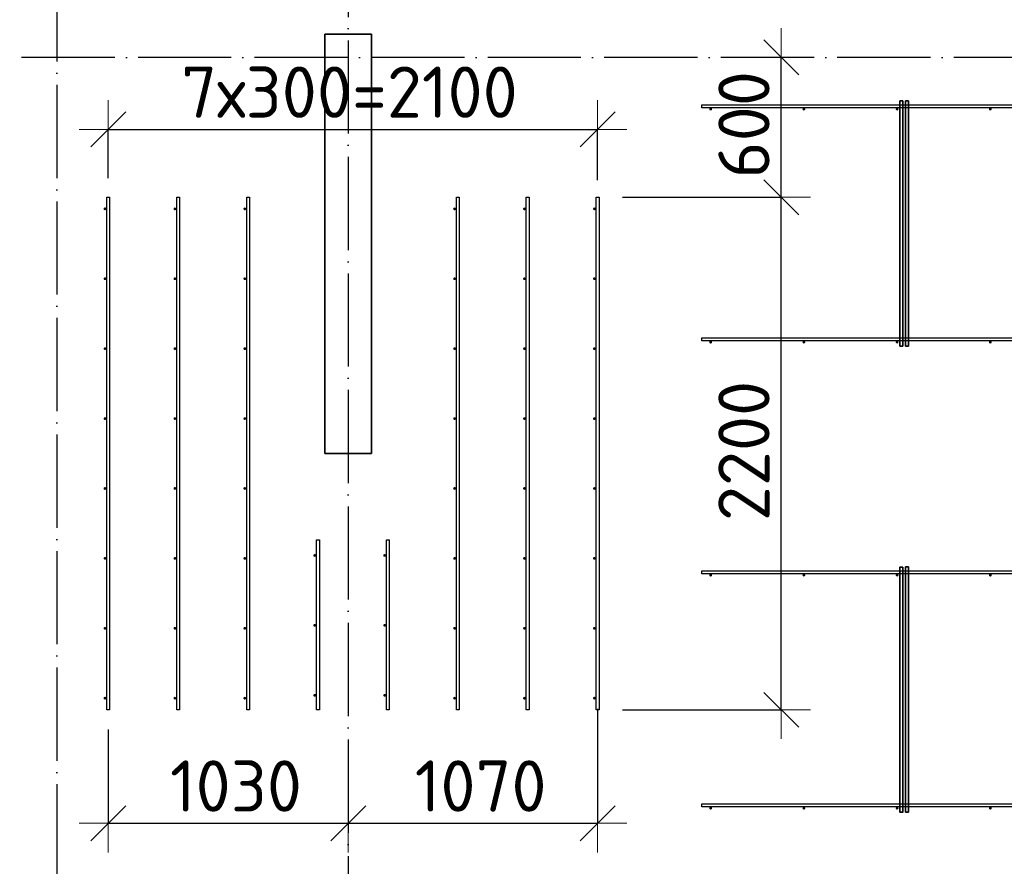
# Model space of a CAD drawing. Header units: millimetres. Extents: x -3483 to 105345, y -283423 to 72284.
# Tile 93 of 165: x 93740 to 97965, y 3228 to 6862. Entities that reach past the tile are written whole.
import ezdxf

# ---------------------------------------------------------------- set-up
doc = ezdxf.new("R2010")
doc.units = ezdxf.units.MM
doc.header["$PDMODE"] = 65
doc.linetypes.add('______11', pattern=[500, 400, -50, 0, -50])
doc.linetypes.add('______5', pattern=[1100, 800, -100, 100, -100])
for name, color, linetype, lineweight in [('Арм.стержн. Доп. арматура', 180, 'Continuous', 35), ('Колонна (1)', 7, 'Continuous', 35), ('Размерная линия_ общее', 7, 'Continuous', 13), ('Стена_ общее', 7, 'Continuous', 35)]:
    doc.layers.add(name, color=color, linetype=linetype, lineweight=lineweight)
doc.layers.add('Арм.стержн. Фиксатор', color=7, linetype='Continuous', lineweight=35, true_color=0x501e0f)
doc.layers.add('Осевая линия_ общее', color=7, linetype='______5', lineweight=13, true_color=0xa0a0a0)
doc.styles.add('ISOCPEUR', font='ISOCPEUR')
doc.dimstyles.new('DIMSTYLE_4', dxfattribs={"dimtxt": 220, "dimasz": 250, "dimexe": 0, "dimexo": 0, "dimgap": 110, "dimtad": 2, "dimdec": 0, "dimrnd": 5, "dimzin": 12, "dimdsep": 46, "dimtxsty": 'ISOCPEUR', "dimblk1": 'ALL_ML_STRICH', "dimblk2": 'ALL_ML_STRICH', "dimsah": 1, "dimcen": 0, "dimclrd": 7, "dimclre": 256, "dimclrt": 7, "dimadec": 0, "dimazin": 0, "dimtfac": 1, "dimtdec": 0, "dimtix": 1, "dimtmove": 2, "dimatfit": 3, "dimfxl": 0, "dimtzin": 0, "dimlwd": 0, "dimlwe": -3, "dimarcsym": 0})
doc.dimstyles.new('DIMSTYLE_5', dxfattribs={"dimtxt": 220, "dimasz": 250, "dimexe": 0, "dimexo": 0, "dimgap": 110, "dimtad": 2, "dimdec": 0, "dimrnd": 5, "dimzin": 12, "dimdsep": 46, "dimtxsty": 'ISOCPEUR', "dimblk1": 'ALL_ML_STRICH', "dimblk2": 'ALL_ML_STRICH', "dimsah": 1, "dimcen": 0, "dimclrd": 7, "dimclre": 256, "dimclrt": 7, "dimadec": 0, "dimazin": 0, "dimtfac": 1, "dimtdec": 0, "dimtix": 1, "dimtmove": 2, "dimatfit": 3, "dimfxl": 0, "dimtvp": 1.2, "dimtzin": 0, "dimlwd": 0, "dimlwe": -3, "dimarcsym": 0})

# ---------------------------------------------------------------- blocks, each defined once
blk = doc.blocks.new('ALL_ML_STRICH')
at = {"color": 0, "linetype": 'ByBlock', "lineweight": -2}
for p, q in [((0, -0.5), (0, 0.5)), ((-0.3, -0.3), (0.3, 0.3)), ((-1, 0), (0.5, 0))]:
    blk.add_line(p, q, dxfattribs=at)
blk = doc.blocks.new('*D654')
at = {"layer": 'DEFPOINTS', "color": 7, "linetype": 'Continuous', "lineweight": 13, "transparency": 33554687}
for p in [(94120, 3916.3), (95150, 3661.2), (94120, 3413.1)]:
    blk.add_point(p, dxfattribs=at)
at = {"layer": 'Размерная линия_ общее', "color": 253, "linetype": 'Continuous', "lineweight": -2, "true_color": 0xa0a0a0, "transparency": 33554687}
for p, q in [((94120, 3816.3), (94120, 3413.1)), ((95150, 3413.1), (95150, 3413.1))]:
    blk.add_line(p, q, dxfattribs=at)
at = {"layer": 'Размерная линия_ общее', "color": 7, "linetype": 'Continuous', "lineweight": -2, "transparency": 33554687}
blk.add_line((94120, 3413.1), (95150, 3413.1), dxfattribs=at)
at = {"layer": 'Размерная линия_ общее', "color": 7, "linetype": 'Continuous', "lineweight": 13, "transparency": 33554687, "xscale": 250, "yscale": 250, "zscale": 250, "rotation": 180}
blk.add_blockref('ALL_ML_STRICH', (94120, 3413.1), dxfattribs=at)
at = {"layer": 'Размерная линия_ общее', "color": 7, "linetype": 'Continuous', "lineweight": 13, "transparency": 33554687, "xscale": 250, "yscale": 250, "zscale": 250}
blk.add_blockref('ALL_ML_STRICH', (95150, 3413.1), dxfattribs=at)
at = {"layer": 'Размерная линия_ общее', "color": 7, "linetype": 'Continuous', "lineweight": 13, "transparency": 33554687, "insert": (94668, 3573.1), "char_height": 220, "width": 880, "attachment_point": 5, "style": 'ISOCPEUR'}
blk.add_mtext('\\A1;{1030}', dxfattribs=at)
blk = doc.blocks.new('*D655')
at = {"layer": 'DEFPOINTS', "color": 7, "linetype": 'Continuous', "lineweight": 13, "transparency": 33554687}
for p in [(96220, 4005), (95150, 3661.2), (95150, 3413.1)]:
    blk.add_point(p, dxfattribs=at)
at = {"layer": 'Размерная линия_ общее', "color": 253, "linetype": 'Continuous', "lineweight": -2, "true_color": 0xa0a0a0, "transparency": 33554687}
for p, q in [((96220, 3905), (96220, 3413.1)), ((95150, 3413.1), (95150, 3413.1))]:
    blk.add_line(p, q, dxfattribs=at)
at = {"layer": 'Размерная линия_ общее', "color": 7, "linetype": 'Continuous', "lineweight": -2, "transparency": 33554687}
blk.add_line((95150, 3413.1), (96220, 3413.1), dxfattribs=at)
at = {"layer": 'Размерная линия_ общее', "color": 7, "linetype": 'Continuous', "lineweight": 13, "transparency": 33554687, "xscale": 250, "yscale": 250, "zscale": 250, "rotation": 180}
blk.add_blockref('ALL_ML_STRICH', (95150, 3413.1), dxfattribs=at)
at = {"layer": 'Размерная линия_ общее', "color": 7, "linetype": 'Continuous', "lineweight": 13, "transparency": 33554687, "xscale": 250, "yscale": 250, "zscale": 250}
blk.add_blockref('ALL_ML_STRICH', (96220, 3413.1), dxfattribs=at)
at = {"layer": 'Размерная линия_ общее', "color": 7, "linetype": 'Continuous', "lineweight": 13, "transparency": 33554687, "insert": (95718, 3573.1), "char_height": 220, "width": 880, "attachment_point": 5, "style": 'ISOCPEUR'}
blk.add_mtext('\\A1;{1070}', dxfattribs=at)
blk = doc.blocks.new('*D656')
at = {"layer": 'DEFPOINTS', "color": 7, "linetype": 'Continuous', "lineweight": 13, "transparency": 33554687}
for p in [(96226, 6100), (96226, 3900), (97007.8, 3900)]:
    blk.add_point(p, dxfattribs=at)
at = {"layer": 'Размерная линия_ общее', "color": 253, "linetype": 'Continuous', "lineweight": -2, "true_color": 0xa0a0a0, "transparency": 33554687}
for p, q in [((96326, 6100), (97007.8, 6100)), ((96326, 3900), (97007.8, 3900))]:
    blk.add_line(p, q, dxfattribs=at)
at = {"layer": 'Размерная линия_ общее', "color": 7, "linetype": 'Continuous', "lineweight": -2, "transparency": 33554687}
blk.add_line((97007.8, 3900), (97007.8, 6100), dxfattribs=at)
at = {"layer": 'Размерная линия_ общее', "color": 7, "linetype": 'Continuous', "lineweight": 13, "transparency": 33554687, "xscale": 250, "yscale": 250, "zscale": 250}
for p, rotation in [((97007.8, 6100), 90), ((97007.8, 3900), 270)]:
    blk.add_blockref('ALL_ML_STRICH', p, dxfattribs=dict(at, rotation=rotation))
at = {"layer": 'Размерная линия_ общее', "color": 7, "linetype": 'Continuous', "lineweight": 13, "transparency": 33554687, "insert": (96847.8, 5011), "char_height": 220, "width": 880, "attachment_point": 5, "rotation": 90, "style": 'ISOCPEUR'}
blk.add_mtext('\\A1;{2200}', dxfattribs=at)
blk = doc.blocks.new('*D657')
at = {"layer": 'DEFPOINTS', "color": 7, "linetype": 'Continuous', "lineweight": 13, "transparency": 33554687}
for p in [(96649.2, 6700), (96226, 6100), (97007.8, 6100)]:
    blk.add_point(p, dxfattribs=at)
at = {"layer": 'Размерная линия_ общее', "color": 253, "linetype": 'Continuous', "lineweight": -2, "true_color": 0xa0a0a0, "transparency": 33554687}
for p, q in [((97007.8, 6700), (97007.8, 6700)), ((96326, 6100), (97007.8, 6100))]:
    blk.add_line(p, q, dxfattribs=at)
at = {"layer": 'Размерная линия_ общее', "color": 7, "linetype": 'Continuous', "lineweight": -2, "transparency": 33554687}
blk.add_line((97007.8, 6100), (97007.8, 6700), dxfattribs=at)
at = {"layer": 'Размерная линия_ общее', "color": 7, "linetype": 'Continuous', "lineweight": 13, "transparency": 33554687, "xscale": 250, "yscale": 250, "zscale": 250}
for p, rotation in [((97007.8, 6700), 90), ((97007.8, 6100), 270)]:
    blk.add_blockref('ALL_ML_STRICH', p, dxfattribs=dict(at, rotation=rotation))
at = {"layer": 'Размерная линия_ общее', "color": 7, "linetype": 'Continuous', "lineweight": 13, "transparency": 33554687, "insert": (96847.8, 6411), "char_height": 220, "width": 660, "attachment_point": 5, "rotation": 90, "style": 'ISOCPEUR'}
blk.add_mtext('\\A1;{600}', dxfattribs=at)
blk = doc.blocks.new('*D658')
at = {"layer": 'DEFPOINTS', "color": 7, "linetype": 'Continuous', "lineweight": 13, "transparency": 33554687}
for p in [(94120, 6390.9), (94120, 6082.3), (96220, 6073)]:
    blk.add_point(p, dxfattribs=at)
at = {"layer": 'Размерная линия_ общее', "color": 253, "linetype": 'Continuous', "lineweight": -2, "true_color": 0xa0a0a0, "transparency": 33554687}
for p, q in [((94120, 6182.3), (94120, 6390.9)), ((96220, 6173), (96220, 6390.9))]:
    blk.add_line(p, q, dxfattribs=at)
at = {"layer": 'Размерная линия_ общее', "color": 7, "linetype": 'Continuous', "lineweight": -2, "transparency": 33554687}
blk.add_line((94120, 6390.9), (96220, 6390.9), dxfattribs=at)
at = {"layer": 'Размерная линия_ общее', "color": 7, "linetype": 'Continuous', "lineweight": 13, "transparency": 33554687, "xscale": 250, "yscale": 250, "zscale": 250, "rotation": 180}
blk.add_blockref('ALL_ML_STRICH', (94120, 6390.9), dxfattribs=at)
at = {"layer": 'Размерная линия_ общее', "color": 7, "linetype": 'Continuous', "lineweight": 13, "transparency": 33554687, "xscale": 250, "yscale": 250, "zscale": 250}
blk.add_blockref('ALL_ML_STRICH', (96220, 6390.9), dxfattribs=at)
at = {"layer": 'Размерная линия_ общее', "color": 7, "linetype": 'Continuous', "lineweight": 13, "transparency": 33554687, "insert": (94433, 6660.9), "char_height": 220, "width": 11, "attachment_point": 1, "line_spacing_factor": 0.60241, "style": 'ISOCPEUR'}
blk.add_mtext('7х300=2100', dxfattribs=at)
blk = doc.blocks.new('СЛОЖНЫЙ_ОБЪЕКТ_13')
at = {"layer": 'Колонна (1)', "color": 9, "lineweight": -3, "true_color": 0xc7c7c7, "transparency": 33554687}
for p, q in [((95050, 6800), (95050, 5000)), ((95250, 6800), (95050, 6800)), ((95250, 5000), (95250, 6800)), ((95050, 5000), (95250, 5000))]:
    blk.add_line(p, q, dxfattribs=at)

msp = doc.modelspace()

# ---------------------------------------------------------------- hatches: boundary and pattern name
at = {"layer": 'Арм.стержн. Доп. арматура', "linetype": 'Continuous', "lineweight": 35, "transparency": 33554687}
for points in [[(94112, 6050), (94111.5, 6052.3), (94110.2, 6054.2), (94108.3, 6055.5), (94106, 6056), (94103.7, 6055.5), (94101.8, 6054.2), (94100.5, 6052.3), (94100, 6050), (94100.5, 6047.7), (94101.8, 6045.8), (94103.7, 6044.5), (94106, 6044), (94108.3, 6044.5), (94110.2, 6045.8), (94111.5, 6047.7)], [(94412, 6050), (94411.5, 6052.3), (94410.2, 6054.2), (94408.3, 6055.5), (94406, 6056), (94403.7, 6055.5), (94401.8, 6054.2), (94400.5, 6052.3), (94400, 6050), (94400.5, 6047.7), (94401.8, 6045.8), (94403.7, 6044.5), (94406, 6044), (94408.3, 6044.5), (94410.2, 6045.8), (94411.5, 6047.7)], [(94712, 6050), (94711.5, 6052.3), (94710.2, 6054.2), (94708.3, 6055.5), (94706, 6056), (94703.7, 6055.5), (94701.8, 6054.2), (94700.5, 6052.3), (94700, 6050), (94700.5, 6047.7), (94701.8, 6045.8), (94703.7, 6044.5), (94706, 6044), (94708.3, 6044.5), (94710.2, 6045.8), (94711.5, 6047.7)], [(95612, 6050), (95611.5, 6052.3), (95610.2, 6054.2), (95608.3, 6055.5), (95606, 6056), (95603.7, 6055.5), (95601.8, 6054.2), (95600.5, 6052.3), (95600, 6050), (95600.5, 6047.7), (95601.8, 6045.8), (95603.7, 6044.5), (95606, 6044), (95608.3, 6044.5), (95610.2, 6045.8), (95611.5, 6047.7)], [(95912, 6050), (95911.5, 6052.3), (95910.2, 6054.2), (95908.3, 6055.5), (95906, 6056), (95903.7, 6055.5), (95901.8, 6054.2), (95900.5, 6052.3), (95900, 6050), (95900.5, 6047.7), (95901.8, 6045.8), (95903.7, 6044.5), (95906, 6044), (95908.3, 6044.5), (95910.2, 6045.8), (95911.5, 6047.7)], [(96212, 6050), (96211.5, 6052.3), (96210.2, 6054.2), (96208.3, 6055.5), (96206, 6056), (96203.7, 6055.5), (96201.8, 6054.2), (96200.5, 6052.3), (96200, 6050), (96200.5, 6047.7), (96201.8, 6045.8), (96203.7, 6044.5), (96206, 6044), (96208.3, 6044.5), (96210.2, 6045.8), (96211.5, 6047.7)], [(94112, 5750), (94111.5, 5752.3), (94110.2, 5754.2), (94108.3, 5755.5), (94106, 5756), (94103.7, 5755.5), (94101.8, 5754.2), (94100.5, 5752.3), (94100, 5750), (94100.5, 5747.7), (94101.8, 5745.8), (94103.7, 5744.5), (94106, 5744), (94108.3, 5744.5), (94110.2, 5745.8), (94111.5, 5747.7)], [(94412, 5750), (94411.5, 5752.3), (94410.2, 5754.2), (94408.3, 5755.5), (94406, 5756), (94403.7, 5755.5), (94401.8, 5754.2), (94400.5, 5752.3), (94400, 5750), (94400.5, 5747.7), (94401.8, 5745.8), (94403.7, 5744.5), (94406, 5744), (94408.3, 5744.5), (94410.2, 5745.8), (94411.5, 5747.7)], [(94712, 5750), (94711.5, 5752.3), (94710.2, 5754.2), (94708.3, 5755.5), (94706, 5756), (94703.7, 5755.5), (94701.8, 5754.2), (94700.5, 5752.3), (94700, 5750), (94700.5, 5747.7), (94701.8, 5745.8), (94703.7, 5744.5), (94706, 5744), (94708.3, 5744.5), (94710.2, 5745.8), (94711.5, 5747.7)], [(95612, 5750), (95611.5, 5752.3), (95610.2, 5754.2), (95608.3, 5755.5), (95606, 5756), (95603.7, 5755.5), (95601.8, 5754.2), (95600.5, 5752.3), (95600, 5750), (95600.5, 5747.7), (95601.8, 5745.8), (95603.7, 5744.5), (95606, 5744), (95608.3, 5744.5), (95610.2, 5745.8), (95611.5, 5747.7)], [(95912, 5750), (95911.5, 5752.3), (95910.2, 5754.2), (95908.3, 5755.5), (95906, 5756), (95903.7, 5755.5), (95901.8, 5754.2), (95900.5, 5752.3), (95900, 5750), (95900.5, 5747.7), (95901.8, 5745.8), (95903.7, 5744.5), (95906, 5744), (95908.3, 5744.5), (95910.2, 5745.8), (95911.5, 5747.7)], [(96212, 5750), (96211.5, 5752.3), (96210.2, 5754.2), (96208.3, 5755.5), (96206, 5756), (96203.7, 5755.5), (96201.8, 5754.2), (96200.5, 5752.3), (96200, 5750), (96200.5, 5747.7), (96201.8, 5745.8), (96203.7, 5744.5), (96206, 5744), (96208.3, 5744.5), (96210.2, 5745.8), (96211.5, 5747.7)], [(94112, 5450), (94111.5, 5452.3), (94110.2, 5454.2), (94108.3, 5455.5), (94106, 5456), (94103.7, 5455.5), (94101.8, 5454.2), (94100.5, 5452.3), (94100, 5450), (94100.5, 5447.7), (94101.8, 5445.8), (94103.7, 5444.5), (94106, 5444), (94108.3, 5444.5), (94110.2, 5445.8), (94111.5, 5447.7)], [(94412, 5450), (94411.5, 5452.3), (94410.2, 5454.2), (94408.3, 5455.5), (94406, 5456), (94403.7, 5455.5), (94401.8, 5454.2), (94400.5, 5452.3), (94400, 5450), (94400.5, 5447.7), (94401.8, 5445.8), (94403.7, 5444.5), (94406, 5444), (94408.3, 5444.5), (94410.2, 5445.8), (94411.5, 5447.7)], [(94712, 5450), (94711.5, 5452.3), (94710.2, 5454.2), (94708.3, 5455.5), (94706, 5456), (94703.7, 5455.5), (94701.8, 5454.2), (94700.5, 5452.3), (94700, 5450), (94700.5, 5447.7), (94701.8, 5445.8), (94703.7, 5444.5), (94706, 5444), (94708.3, 5444.5), (94710.2, 5445.8), (94711.5, 5447.7)], [(95612, 5450), (95611.5, 5452.3), (95610.2, 5454.2), (95608.3, 5455.5), (95606, 5456), (95603.7, 5455.5), (95601.8, 5454.2), (95600.5, 5452.3), (95600, 5450), (95600.5, 5447.7), (95601.8, 5445.8), (95603.7, 5444.5), (95606, 5444), (95608.3, 5444.5), (95610.2, 5445.8), (95611.5, 5447.7)], [(95912, 5450), (95911.5, 5452.3), (95910.2, 5454.2), (95908.3, 5455.5), (95906, 5456), (95903.7, 5455.5), (95901.8, 5454.2), (95900.5, 5452.3), (95900, 5450), (95900.5, 5447.7), (95901.8, 5445.8), (95903.7, 5444.5), (95906, 5444), (95908.3, 5444.5), (95910.2, 5445.8), (95911.5, 5447.7)], [(96212, 5450), (96211.5, 5452.3), (96210.2, 5454.2), (96208.3, 5455.5), (96206, 5456), (96203.7, 5455.5), (96201.8, 5454.2), (96200.5, 5452.3), (96200, 5450), (96200.5, 5447.7), (96201.8, 5445.8), (96203.7, 5444.5), (96206, 5444), (96208.3, 5444.5), (96210.2, 5445.8), (96211.5, 5447.7)], [(94112, 5150), (94111.5, 5152.3), (94110.2, 5154.2), (94108.3, 5155.5), (94106, 5156), (94103.7, 5155.5), (94101.8, 5154.2), (94100.5, 5152.3), (94100, 5150), (94100.5, 5147.7), (94101.8, 5145.8), (94103.7, 5144.5), (94106, 5144), (94108.3, 5144.5), (94110.2, 5145.8), (94111.5, 5147.7)], [(94412, 5150), (94411.5, 5152.3), (94410.2, 5154.2), (94408.3, 5155.5), (94406, 5156), (94403.7, 5155.5), (94401.8, 5154.2), (94400.5, 5152.3), (94400, 5150), (94400.5, 5147.7), (94401.8, 5145.8), (94403.7, 5144.5), (94406, 5144), (94408.3, 5144.5), (94410.2, 5145.8), (94411.5, 5147.7)], [(94712, 5150), (94711.5, 5152.3), (94710.2, 5154.2), (94708.3, 5155.5), (94706, 5156), (94703.7, 5155.5), (94701.8, 5154.2), (94700.5, 5152.3), (94700, 5150), (94700.5, 5147.7), (94701.8, 5145.8), (94703.7, 5144.5), (94706, 5144), (94708.3, 5144.5), (94710.2, 5145.8), (94711.5, 5147.7)], [(95612, 5150), (95611.5, 5152.3), (95610.2, 5154.2), (95608.3, 5155.5), (95606, 5156), (95603.7, 5155.5), (95601.8, 5154.2), (95600.5, 5152.3), (95600, 5150), (95600.5, 5147.7), (95601.8, 5145.8), (95603.7, 5144.5), (95606, 5144), (95608.3, 5144.5), (95610.2, 5145.8), (95611.5, 5147.7)], [(95912, 5150), (95911.5, 5152.3), (95910.2, 5154.2), (95908.3, 5155.5), (95906, 5156), (95903.7, 5155.5), (95901.8, 5154.2), (95900.5, 5152.3), (95900, 5150), (95900.5, 5147.7), (95901.8, 5145.8), (95903.7, 5144.5), (95906, 5144), (95908.3, 5144.5), (95910.2, 5145.8), (95911.5, 5147.7)], [(96212, 5150), (96211.5, 5152.3), (96210.2, 5154.2), (96208.3, 5155.5), (96206, 5156), (96203.7, 5155.5), (96201.8, 5154.2), (96200.5, 5152.3), (96200, 5150), (96200.5, 5147.7), (96201.8, 5145.8), (96203.7, 5144.5), (96206, 5144), (96208.3, 5144.5), (96210.2, 5145.8), (96211.5, 5147.7)], [(94112, 4850), (94111.5, 4852.3), (94110.2, 4854.2), (94108.3, 4855.5), (94106, 4856), (94103.7, 4855.5), (94101.8, 4854.2), (94100.5, 4852.3), (94100, 4850), (94100.5, 4847.7), (94101.8, 4845.8), (94103.7, 4844.5), (94106, 4844), (94108.3, 4844.5), (94110.2, 4845.8), (94111.5, 4847.7)], [(94412, 4850), (94411.5, 4852.3), (94410.2, 4854.2), (94408.3, 4855.5), (94406, 4856), (94403.7, 4855.5), (94401.8, 4854.2), (94400.5, 4852.3), (94400, 4850), (94400.5, 4847.7), (94401.8, 4845.8), (94403.7, 4844.5), (94406, 4844), (94408.3, 4844.5), (94410.2, 4845.8), (94411.5, 4847.7)], [(94712, 4850), (94711.5, 4852.3), (94710.2, 4854.2), (94708.3, 4855.5), (94706, 4856), (94703.7, 4855.5), (94701.8, 4854.2), (94700.5, 4852.3), (94700, 4850), (94700.5, 4847.7), (94701.8, 4845.8), (94703.7, 4844.5), (94706, 4844), (94708.3, 4844.5), (94710.2, 4845.8), (94711.5, 4847.7)], [(95612, 4850), (95611.5, 4852.3), (95610.2, 4854.2), (95608.3, 4855.5), (95606, 4856), (95603.7, 4855.5), (95601.8, 4854.2), (95600.5, 4852.3), (95600, 4850), (95600.5, 4847.7), (95601.8, 4845.8), (95603.7, 4844.5), (95606, 4844), (95608.3, 4844.5), (95610.2, 4845.8), (95611.5, 4847.7)], [(95912, 4850), (95911.5, 4852.3), (95910.2, 4854.2), (95908.3, 4855.5), (95906, 4856), (95903.7, 4855.5), (95901.8, 4854.2), (95900.5, 4852.3), (95900, 4850), (95900.5, 4847.7), (95901.8, 4845.8), (95903.7, 4844.5), (95906, 4844), (95908.3, 4844.5), (95910.2, 4845.8), (95911.5, 4847.7)], [(96212, 4850), (96211.5, 4852.3), (96210.2, 4854.2), (96208.3, 4855.5), (96206, 4856), (96203.7, 4855.5), (96201.8, 4854.2), (96200.5, 4852.3), (96200, 4850), (96200.5, 4847.7), (96201.8, 4845.8), (96203.7, 4844.5), (96206, 4844), (96208.3, 4844.5), (96210.2, 4845.8), (96211.5, 4847.7)], [(95012, 4562.5), (95011.5, 4564.8), (95010.2, 4566.7), (95008.3, 4568), (95006, 4568.5), (95003.7, 4568), (95001.8, 4566.7), (95000.5, 4564.8), (95000, 4562.5), (95000.5, 4560.2), (95001.8, 4558.3), (95003.7, 4557), (95006, 4556.5), (95008.3, 4557), (95010.2, 4558.3), (95011.5, 4560.2)], [(95312, 4562.5), (95311.5, 4564.8), (95310.2, 4566.7), (95308.3, 4568), (95306, 4568.5), (95303.7, 4568), (95301.8, 4566.7), (95300.5, 4564.8), (95300, 4562.5), (95300.5, 4560.2), (95301.8, 4558.3), (95303.7, 4557), (95306, 4556.5), (95308.3, 4557), (95310.2, 4558.3), (95311.5, 4560.2)], [(94112, 4550), (94111.5, 4552.3), (94110.2, 4554.2), (94108.3, 4555.5), (94106, 4556), (94103.7, 4555.5), (94101.8, 4554.2), (94100.5, 4552.3), (94100, 4550), (94100.5, 4547.7), (94101.8, 4545.8), (94103.7, 4544.5), (94106, 4544), (94108.3, 4544.5), (94110.2, 4545.8), (94111.5, 4547.7)], [(94412, 4550), (94411.5, 4552.3), (94410.2, 4554.2), (94408.3, 4555.5), (94406, 4556), (94403.7, 4555.5), (94401.8, 4554.2), (94400.5, 4552.3), (94400, 4550), (94400.5, 4547.7), (94401.8, 4545.8), (94403.7, 4544.5), (94406, 4544), (94408.3, 4544.5), (94410.2, 4545.8), (94411.5, 4547.7)], [(94712, 4550), (94711.5, 4552.3), (94710.2, 4554.2), (94708.3, 4555.5), (94706, 4556), (94703.7, 4555.5), (94701.8, 4554.2), (94700.5, 4552.3), (94700, 4550), (94700.5, 4547.7), (94701.8, 4545.8), (94703.7, 4544.5), (94706, 4544), (94708.3, 4544.5), (94710.2, 4545.8), (94711.5, 4547.7)], [(95612, 4550), (95611.5, 4552.3), (95610.2, 4554.2), (95608.3, 4555.5), (95606, 4556), (95603.7, 4555.5), (95601.8, 4554.2), (95600.5, 4552.3), (95600, 4550), (95600.5, 4547.7), (95601.8, 4545.8), (95603.7, 4544.5), (95606, 4544), (95608.3, 4544.5), (95610.2, 4545.8), (95611.5, 4547.7)], [(95912, 4550), (95911.5, 4552.3), (95910.2, 4554.2), (95908.3, 4555.5), (95906, 4556), (95903.7, 4555.5), (95901.8, 4554.2), (95900.5, 4552.3), (95900, 4550), (95900.5, 4547.7), (95901.8, 4545.8), (95903.7, 4544.5), (95906, 4544), (95908.3, 4544.5), (95910.2, 4545.8), (95911.5, 4547.7)], [(96212, 4550), (96211.5, 4552.3), (96210.2, 4554.2), (96208.3, 4555.5), (96206, 4556), (96203.7, 4555.5), (96201.8, 4554.2), (96200.5, 4552.3), (96200, 4550), (96200.5, 4547.7), (96201.8, 4545.8), (96203.7, 4544.5), (96206, 4544), (96208.3, 4544.5), (96210.2, 4545.8), (96211.5, 4547.7)], [(95012, 4262.5), (95011.5, 4264.8), (95010.2, 4266.7), (95008.3, 4268), (95006, 4268.5), (95003.7, 4268), (95001.8, 4266.7), (95000.5, 4264.8), (95000, 4262.5), (95000.5, 4260.2), (95001.8, 4258.3), (95003.7, 4257), (95006, 4256.5), (95008.3, 4257), (95010.2, 4258.3), (95011.5, 4260.2)], [(95312, 4262.5), (95311.5, 4264.8), (95310.2, 4266.7), (95308.3, 4268), (95306, 4268.5), (95303.7, 4268), (95301.8, 4266.7), (95300.5, 4264.8), (95300, 4262.5), (95300.5, 4260.2), (95301.8, 4258.3), (95303.7, 4257), (95306, 4256.5), (95308.3, 4257), (95310.2, 4258.3), (95311.5, 4260.2)], [(94112, 4250), (94111.5, 4252.3), (94110.2, 4254.2), (94108.3, 4255.5), (94106, 4256), (94103.7, 4255.5), (94101.8, 4254.2), (94100.5, 4252.3), (94100, 4250), (94100.5, 4247.7), (94101.8, 4245.8), (94103.7, 4244.5), (94106, 4244), (94108.3, 4244.5), (94110.2, 4245.8), (94111.5, 4247.7)], [(94412, 4250), (94411.5, 4252.3), (94410.2, 4254.2), (94408.3, 4255.5), (94406, 4256), (94403.7, 4255.5), (94401.8, 4254.2), (94400.5, 4252.3), (94400, 4250), (94400.5, 4247.7), (94401.8, 4245.8), (94403.7, 4244.5), (94406, 4244), (94408.3, 4244.5), (94410.2, 4245.8), (94411.5, 4247.7)], [(94712, 4250), (94711.5, 4252.3), (94710.2, 4254.2), (94708.3, 4255.5), (94706, 4256), (94703.7, 4255.5), (94701.8, 4254.2), (94700.5, 4252.3), (94700, 4250), (94700.5, 4247.7), (94701.8, 4245.8), (94703.7, 4244.5), (94706, 4244), (94708.3, 4244.5), (94710.2, 4245.8), (94711.5, 4247.7)], [(95612, 4250), (95611.5, 4252.3), (95610.2, 4254.2), (95608.3, 4255.5), (95606, 4256), (95603.7, 4255.5), (95601.8, 4254.2), (95600.5, 4252.3), (95600, 4250), (95600.5, 4247.7), (95601.8, 4245.8), (95603.7, 4244.5), (95606, 4244), (95608.3, 4244.5), (95610.2, 4245.8), (95611.5, 4247.7)], [(95912, 4250), (95911.5, 4252.3), (95910.2, 4254.2), (95908.3, 4255.5), (95906, 4256), (95903.7, 4255.5), (95901.8, 4254.2), (95900.5, 4252.3), (95900, 4250), (95900.5, 4247.7), (95901.8, 4245.8), (95903.7, 4244.5), (95906, 4244), (95908.3, 4244.5), (95910.2, 4245.8), (95911.5, 4247.7)], [(96212, 4250), (96211.5, 4252.3), (96210.2, 4254.2), (96208.3, 4255.5), (96206, 4256), (96203.7, 4255.5), (96201.8, 4254.2), (96200.5, 4252.3), (96200, 4250), (96200.5, 4247.7), (96201.8, 4245.8), (96203.7, 4244.5), (96206, 4244), (96208.3, 4244.5), (96210.2, 4245.8), (96211.5, 4247.7)], [(94112, 3950), (94111.5, 3952.3), (94110.2, 3954.2), (94108.3, 3955.5), (94106, 3956), (94103.7, 3955.5), (94101.8, 3954.2), (94100.5, 3952.3), (94100, 3950), (94100.5, 3947.7), (94101.8, 3945.8), (94103.7, 3944.5), (94106, 3944), (94108.3, 3944.5), (94110.2, 3945.8), (94111.5, 3947.7)], [(94412, 3950), (94411.5, 3952.3), (94410.2, 3954.2), (94408.3, 3955.5), (94406, 3956), (94403.7, 3955.5), (94401.8, 3954.2), (94400.5, 3952.3), (94400, 3950), (94400.5, 3947.7), (94401.8, 3945.8), (94403.7, 3944.5), (94406, 3944), (94408.3, 3944.5), (94410.2, 3945.8), (94411.5, 3947.7)], [(94712, 3950), (94711.5, 3952.3), (94710.2, 3954.2), (94708.3, 3955.5), (94706, 3956), (94703.7, 3955.5), (94701.8, 3954.2), (94700.5, 3952.3), (94700, 3950), (94700.5, 3947.7), (94701.8, 3945.8), (94703.7, 3944.5), (94706, 3944), (94708.3, 3944.5), (94710.2, 3945.8), (94711.5, 3947.7)], [(95012, 3962.5), (95011.5, 3964.8), (95010.2, 3966.7), (95008.3, 3968), (95006, 3968.5), (95003.7, 3968), (95001.8, 3966.7), (95000.5, 3964.8), (95000, 3962.5), (95000.5, 3960.2), (95001.8, 3958.3), (95003.7, 3957), (95006, 3956.5), (95008.3, 3957), (95010.2, 3958.3), (95011.5, 3960.2)], [(95312, 3962.5), (95311.5, 3964.8), (95310.2, 3966.7), (95308.3, 3968), (95306, 3968.5), (95303.7, 3968), (95301.8, 3966.7), (95300.5, 3964.8), (95300, 3962.5), (95300.5, 3960.2), (95301.8, 3958.3), (95303.7, 3957), (95306, 3956.5), (95308.3, 3957), (95310.2, 3958.3), (95311.5, 3960.2)], [(95612, 3950), (95611.5, 3952.3), (95610.2, 3954.2), (95608.3, 3955.5), (95606, 3956), (95603.7, 3955.5), (95601.8, 3954.2), (95600.5, 3952.3), (95600, 3950), (95600.5, 3947.7), (95601.8, 3945.8), (95603.7, 3944.5), (95606, 3944), (95608.3, 3944.5), (95610.2, 3945.8), (95611.5, 3947.7)], [(95912, 3950), (95911.5, 3952.3), (95910.2, 3954.2), (95908.3, 3955.5), (95906, 3956), (95903.7, 3955.5), (95901.8, 3954.2), (95900.5, 3952.3), (95900, 3950), (95900.5, 3947.7), (95901.8, 3945.8), (95903.7, 3944.5), (95906, 3944), (95908.3, 3944.5), (95910.2, 3945.8), (95911.5, 3947.7)], [(96212, 3950), (96211.5, 3952.3), (96210.2, 3954.2), (96208.3, 3955.5), (96206, 3956), (96203.7, 3955.5), (96201.8, 3954.2), (96200.5, 3952.3), (96200, 3950), (96200.5, 3947.7), (96201.8, 3945.8), (96203.7, 3944.5), (96206, 3944), (96208.3, 3944.5), (96210.2, 3945.8), (96211.5, 3947.7)]]:
    msp.add_hatch(color=34, dxfattribs=at).paths.add_polyline_path(points)
at = {"layer": 'Арм.стержн. Фиксатор', "linetype": 'Continuous', "lineweight": 35, "transparency": 33554687}
for points in [[(96711, 6478), (96710.5, 6480.3), (96709.2, 6482.2), (96707.3, 6483.5), (96705, 6484), (96702.7, 6483.5), (96700.8, 6482.2), (96699.5, 6480.3), (96699, 6478), (96699.5, 6475.7), (96700.8, 6473.8), (96702.7, 6472.5), (96705, 6472), (96707.3, 6472.5), (96709.2, 6473.8), (96710.5, 6475.7)], [(97111, 6478), (97110.5, 6480.3), (97109.2, 6482.2), (97107.3, 6483.5), (97105, 6484), (97102.7, 6483.5), (97100.8, 6482.2), (97099.5, 6480.3), (97099, 6478), (97099.5, 6475.7), (97100.8, 6473.8), (97102.7, 6472.5), (97105, 6472), (97107.3, 6472.5), (97109.2, 6473.8), (97110.5, 6475.7)], [(97511, 6478), (97510.5, 6480.3), (97509.2, 6482.2), (97507.3, 6483.5), (97505, 6484), (97502.7, 6483.5), (97500.8, 6482.2), (97499.5, 6480.3), (97499, 6478), (97499.5, 6475.7), (97500.8, 6473.8), (97502.7, 6472.5), (97505, 6472), (97507.3, 6472.5), (97509.2, 6473.8), (97510.5, 6475.7)], [(97911, 6478), (97910.5, 6480.3), (97909.2, 6482.2), (97907.3, 6483.5), (97905, 6484), (97902.7, 6483.5), (97900.8, 6482.2), (97899.5, 6480.3), (97899, 6478), (97899.5, 6475.7), (97900.8, 6473.8), (97902.7, 6472.5), (97905, 6472), (97907.3, 6472.5), (97909.2, 6473.8), (97910.5, 6475.7)], [(96711, 5478), (96710.5, 5480.3), (96709.2, 5482.2), (96707.3, 5483.5), (96705, 5484), (96702.7, 5483.5), (96700.8, 5482.2), (96699.5, 5480.3), (96699, 5478), (96699.5, 5475.7), (96700.8, 5473.8), (96702.7, 5472.5), (96705, 5472), (96707.3, 5472.5), (96709.2, 5473.8), (96710.5, 5475.7)], [(97111, 5478), (97110.5, 5480.3), (97109.2, 5482.2), (97107.3, 5483.5), (97105, 5484), (97102.7, 5483.5), (97100.8, 5482.2), (97099.5, 5480.3), (97099, 5478), (97099.5, 5475.7), (97100.8, 5473.8), (97102.7, 5472.5), (97105, 5472), (97107.3, 5472.5), (97109.2, 5473.8), (97110.5, 5475.7)], [(97511, 5478), (97510.5, 5480.3), (97509.2, 5482.2), (97507.3, 5483.5), (97505, 5484), (97502.7, 5483.5), (97500.8, 5482.2), (97499.5, 5480.3), (97499, 5478), (97499.5, 5475.7), (97500.8, 5473.8), (97502.7, 5472.5), (97505, 5472), (97507.3, 5472.5), (97509.2, 5473.8), (97510.5, 5475.7)], [(97911, 5478), (97910.5, 5480.3), (97909.2, 5482.2), (97907.3, 5483.5), (97905, 5484), (97902.7, 5483.5), (97900.8, 5482.2), (97899.5, 5480.3), (97899, 5478), (97899.5, 5475.7), (97900.8, 5473.8), (97902.7, 5472.5), (97905, 5472), (97907.3, 5472.5), (97909.2, 5473.8), (97910.5, 5475.7)], [(96711, 4478), (96710.5, 4480.3), (96709.2, 4482.2), (96707.3, 4483.5), (96705, 4484), (96702.7, 4483.5), (96700.8, 4482.2), (96699.5, 4480.3), (96699, 4478), (96699.5, 4475.7), (96700.8, 4473.8), (96702.7, 4472.5), (96705, 4472), (96707.3, 4472.5), (96709.2, 4473.8), (96710.5, 4475.7)], [(97111, 4478), (97110.5, 4480.3), (97109.2, 4482.2), (97107.3, 4483.5), (97105, 4484), (97102.7, 4483.5), (97100.8, 4482.2), (97099.5, 4480.3), (97099, 4478), (97099.5, 4475.7), (97100.8, 4473.8), (97102.7, 4472.5), (97105, 4472), (97107.3, 4472.5), (97109.2, 4473.8), (97110.5, 4475.7)], [(97511, 4478), (97510.5, 4480.3), (97509.2, 4482.2), (97507.3, 4483.5), (97505, 4484), (97502.7, 4483.5), (97500.8, 4482.2), (97499.5, 4480.3), (97499, 4478), (97499.5, 4475.7), (97500.8, 4473.8), (97502.7, 4472.5), (97505, 4472), (97507.3, 4472.5), (97509.2, 4473.8), (97510.5, 4475.7)], [(97911, 4478), (97910.5, 4480.3), (97909.2, 4482.2), (97907.3, 4483.5), (97905, 4484), (97902.7, 4483.5), (97900.8, 4482.2), (97899.5, 4480.3), (97899, 4478), (97899.5, 4475.7), (97900.8, 4473.8), (97902.7, 4472.5), (97905, 4472), (97907.3, 4472.5), (97909.2, 4473.8), (97910.5, 4475.7)], [(96711, 3478), (96710.5, 3480.3), (96709.2, 3482.2), (96707.3, 3483.5), (96705, 3484), (96702.7, 3483.5), (96700.8, 3482.2), (96699.5, 3480.3), (96699, 3478), (96699.5, 3475.7), (96700.8, 3473.8), (96702.7, 3472.5), (96705, 3472), (96707.3, 3472.5), (96709.2, 3473.8), (96710.5, 3475.7)], [(97111, 3478), (97110.5, 3480.3), (97109.2, 3482.2), (97107.3, 3483.5), (97105, 3484), (97102.7, 3483.5), (97100.8, 3482.2), (97099.5, 3480.3), (97099, 3478), (97099.5, 3475.7), (97100.8, 3473.8), (97102.7, 3472.5), (97105, 3472), (97107.3, 3472.5), (97109.2, 3473.8), (97110.5, 3475.7)], [(97511, 3478), (97510.5, 3480.3), (97509.2, 3482.2), (97507.3, 3483.5), (97505, 3484), (97502.7, 3483.5), (97500.8, 3482.2), (97499.5, 3480.3), (97499, 3478), (97499.5, 3475.7), (97500.8, 3473.8), (97502.7, 3472.5), (97505, 3472), (97507.3, 3472.5), (97509.2, 3473.8), (97510.5, 3475.7)], [(97911, 3478), (97910.5, 3480.3), (97909.2, 3482.2), (97907.3, 3483.5), (97905, 3484), (97902.7, 3483.5), (97900.8, 3482.2), (97899.5, 3480.3), (97899, 3478), (97899.5, 3475.7), (97900.8, 3473.8), (97902.7, 3472.5), (97905, 3472), (97907.3, 3472.5), (97909.2, 3473.8), (97910.5, 3475.7)]]:
    msp.add_hatch(color=34, dxfattribs=at).paths.add_polyline_path(points)

# ---------------------------------------------------------------- linework, layer by layer
at = {"layer": 'Арм.стержн. Доп. арматура', "color": 34, "linetype": 'Continuous', "lineweight": 25, "transparency": 33554687}
for points in [[(94126, 6100), (94126, 3900), (94114, 3900), (94114, 6100), (94126, 6100)], [(94126, 6100), (94126, 3900), (94114, 3900), (94114, 6100), (94126, 6100)], [(94426, 6100), (94426, 3900), (94414, 3900), (94414, 6100), (94426, 6100)], [(94426, 6100), (94426, 3900), (94414, 3900), (94414, 6100), (94426, 6100)], [(94726, 6100), (94726, 3900), (94714, 3900), (94714, 6100), (94726, 6100)], [(94726, 6100), (94726, 3900), (94714, 3900), (94714, 6100), (94726, 6100)], [(95626, 6100), (95626, 3900), (95614, 3900), (95614, 6100), (95626, 6100)], [(95626, 6100), (95626, 3900), (95614, 3900), (95614, 6100), (95626, 6100)], [(95926, 6100), (95926, 3900), (95914, 3900), (95914, 6100), (95926, 6100)], [(95926, 6100), (95926, 3900), (95914, 3900), (95914, 6100), (95926, 6100)], [(96226, 6100), (96226, 3900), (96214, 3900), (96214, 6100), (96226, 6100)], [(96226, 6100), (96226, 3900), (96214, 3900), (96214, 6100), (96226, 6100)], [(95026, 4630), (95026, 3900), (95014, 3900), (95014, 4630), (95026, 4630)], [(95026, 4630), (95026, 3900), (95014, 3900), (95014, 4630), (95026, 4630)], [(95326, 4630), (95326, 3900), (95314, 3900), (95314, 4630), (95326, 4630)], [(95326, 4630), (95326, 3900), (95314, 3900), (95314, 4630), (95326, 4630)]]:
    msp.add_lwpolyline(points, dxfattribs=at)
at = {"layer": 'Арм.стержн. Фиксатор', "color": 34, "linetype": 'Continuous', "lineweight": 35, "transparency": 33554687}
for points in [[(97529.3, 6512.9), (97529.3, 5460.8), (97517.3, 5460.8), (97517.3, 6512.9), (97529.3, 6512.9)], [(97541.3, 5461.1), (97541.3, 6513.1), (97553.3, 6513.1), (97553.3, 5461.1), (97541.3, 5461.1)], [(97529.3, 4512.9), (97529.3, 3460.8), (97517.3, 3460.8), (97517.3, 4512.9), (97529.3, 4512.9)], [(97541.3, 3461.1), (97541.3, 4513.1), (97553.3, 4513.1), (97553.3, 3461.1), (97541.3, 3461.1)]]:
    msp.add_lwpolyline(points, dxfattribs=at)
at = {"layer": 'Арм.стержн. Фиксатор', "color": 34, "linetype": 'Continuous', "lineweight": 25, "transparency": 33554687}
for points in [[(96666.7, 6496), (105120, 6496), (105120, 6484), (96666.7, 6484), (96666.7, 6496)], [(96666.7, 6496), (105120, 6496), (105120, 6484), (96666.7, 6484), (96666.7, 6496)], [(96666.7, 5496), (105120, 5496), (105120, 5484), (96666.7, 5484), (96666.7, 5496)], [(96666.7, 5496), (105120, 5496), (105120, 5484), (96666.7, 5484), (96666.7, 5496)], [(96666.7, 4496), (105120, 4496), (105120, 4484), (96666.7, 4484), (96666.7, 4496)], [(96666.7, 4496), (105120, 4496), (105120, 4484), (96666.7, 4484), (96666.7, 4496)], [(96666.7, 3496), (105120, 3496), (105120, 3484), (96666.7, 3484), (96666.7, 3496)], [(96666.7, 3496), (105120, 3496), (105120, 3484), (96666.7, 3484), (96666.7, 3496)]]:
    msp.add_lwpolyline(points, dxfattribs=at)
at = {"layer": 'Колонна (1)', "color": 7, "lineweight": 25, "transparency": 33554687}
for p, q in [((95050, 5000), (95050, 6800)), ((95050, 6800), (95250, 6800)), ((95250, 6800), (95250, 5000)), ((95250, 5000), (95050, 5000))]:
    msp.add_line(p, q, dxfattribs=at)
at = {"layer": 'Колонна (1)', "color": 7, "linetype": 'Continuous', "lineweight": 25, "transparency": 33554687}
for p, q in [((95050, 5000), (95050, 6800)), ((95050, 6800), (95250, 6800)), ((95250, 6800), (95250, 5000)), ((95250, 5000), (95050, 5000))]:
    msp.add_line(p, q, dxfattribs=at)
at = {"layer": 'Осевая линия_ общее', "color": 253, "linetype": '______11', "lineweight": -3, "true_color": 0xa0a0a0, "transparency": 33554687}
for p, q in [((93900, 46590), (93900, -2827.9)), ((95150, 40780), (95150, -2827.9)), ((105150, 6700), (77142.2, 6700))]:
    msp.add_line(p, q, dxfattribs=at)

# ---------------------------------------------------------------- block references
at = {"layer": 'Стена_ общее', "color": 9, "linetype": 'Continuous', "lineweight": -3, "true_color": 0xc7c7c7, "transparency": 33554687}
msp.add_blockref('СЛОЖНЫЙ_ОБЪЕКТ_13', (0, 0), dxfattribs=at)

# ---------------------------------------------------------------- dimensions: what is measured, and where the dimension line sits
at = {"layer": 'Размерная линия_ общее', "color": 7, "linetype": 'Continuous', "lineweight": 13, "transparency": 33554687}
for base, p1, p2, dimstyle, picture, middle in [((97007.8, 6700), (96326, 6100), (97007.8, 6700), 'DIMSTYLE_5', '*D657', (96847.8, 6411)), ((97007.8, 6100), (96326, 3900), (96326, 6100), 'DIMSTYLE_4', '*D656', (96847.8, 5011))]:
    dim = msp.add_linear_dim(base=base, p1=p1, p2=p2, angle=90, dimstyle=dimstyle, override={"dimpost": '<>', "dimclrd": 7, "dimclre": 253, "dimclrt": 7, "dimlwd": 0, "dimlwe": 65533}, dxfattribs=at)
    dim.commit()
    dim.dimension.update_dxf_attribs({"geometry": picture, "text_midpoint": middle, "dimtype": 160})
dim = msp.add_linear_dim(base=(96220, 6390.9), p1=(94120, 6182.3), p2=(96220, 6173), text='7х300=2100', dimstyle='DIMSTYLE_4', override={"dimpost": '<>', "dimclrd": 7, "dimclre": 253, "dimclrt": 7, "dimlwd": 0, "dimlwe": 65533}, dxfattribs=at)
dim.commit()
dim.dimension.update_dxf_attribs({"geometry": '*D658', "text_midpoint": (95170, 6500.9), "dimtype": 160})
for base, p1, p2, picture, middle in [((96220, 3413.1), (95150, 3413.1), (96220, 3905), '*D655', (95718, 3573.1)), ((95150, 3413.1), (94120, 3816.3), (95150, 3413.1), '*D654', (94668, 3573.1))]:
    dim = msp.add_linear_dim(base=base, p1=p1, p2=p2, dimstyle='DIMSTYLE_4', override={"dimpost": '<>', "dimclrd": 7, "dimclre": 253, "dimclrt": 7, "dimlwd": 0, "dimlwe": 65533}, dxfattribs=at)
    dim.commit()
    dim.dimension.update_dxf_attribs({"geometry": picture, "text_midpoint": middle, "dimtype": 160})

doc.saveas('drawing.dxf')
